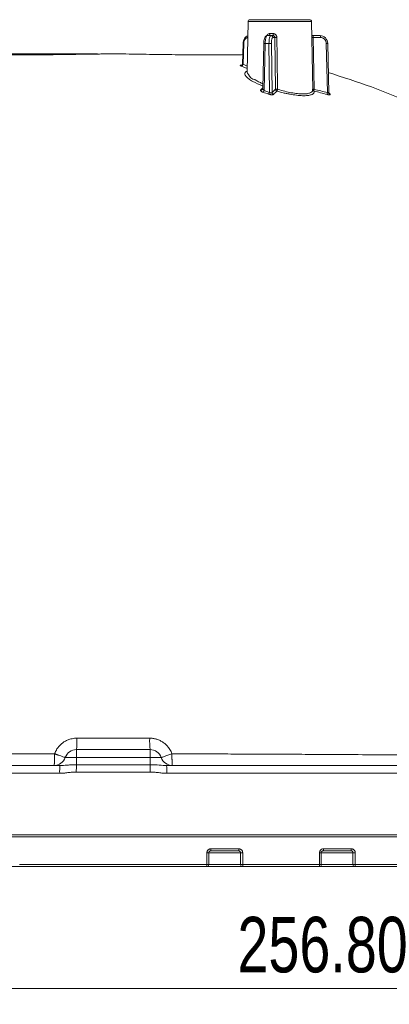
# Model space of a CAD drawing. Header units: millimetres. Extents: x 0 to 420, y 0 to 297.
# Tile 19 of 91: x 89 to 113, y 120 to 183. Entities that reach past the tile are written whole.
import ezdxf

# ---------------------------------------------------------------- set-up
doc = ezdxf.new("R2010")
doc.units = ezdxf.units.MM
doc.styles.add('SLDTEXTSTYLE0', font='TXT', dxfattribs={"width": 0.75})
doc.dimstyles.new('SLDDIMSTYLE0', dxfattribs={"dimtxt": 3.5, "dimasz": 3.302, "dimexe": 0, "dimexo": 0.0625, "dimgap": 0.875, "dimtad": 2, "dimlfac": 2, "dimrnd": 1e-09, "dimzin": 4, "dimdsep": 46, "dimtxsty": 'SLDTEXTSTYLE0', "dimsah": 1, "dimcen": 0.09, "dimadec": 0, "dimazin": 1, "dimtfac": 1, "dimtofl": 0, "dimtmove": 0, "dimatfit": 3, "dimfxl": 1, "dimfrac": 2, "dimtolj": 1, "dimtzin": 12, "dimarcsym": 0})
doc.dimstyles.new('SLDDIMSTYLE5', dxfattribs={"dimtxt": 3.5, "dimasz": 3.302, "dimexe": 0, "dimexo": 0.0625, "dimgap": 0.875, "dimtad": 2, "dimdec": 4, "dimlfac": 2, "dimzin": 12, "dimdsep": 46, "dimtxsty": 'SLDTEXTSTYLE0', "dimsah": 1, "dimcen": 0.09, "dimazin": 3, "dimtfac": 1, "dimtofl": 0, "dimtmove": 0, "dimatfit": 3, "dimfxl": 1, "dimfrac": 2, "dimtolj": 1, "dimtzin": 12, "dimarcsym": 0})

# ---------------------------------------------------------------- blocks, each defined once
blk = doc.blocks.new('_D_8')
at = {"color": 7, "linetype": 'Continuous', "lineweight": 0}
for p, q in [((94.281, 180.351), (38.751, 180.351)), ((39.751, 129.13), (39.751, 180.351)), ((49.584, 129.13), (38.751, 129.13))]:
    blk.add_line(p, q, dxfattribs=at)
for points in [[(39.751, 180.351), (39.243, 177.049), (40.259, 177.049)], [(39.751, 129.13), (40.259, 132.432), (39.243, 132.432)]]:
    blk.add_solid(points, dxfattribs=at)
at = {"color": 7, "linetype": 'Continuous', "lineweight": 0, "insert": (35.239, 148.705), "char_height": 3.5, "attachment_point": 1, "rotation": 90, "style": 'SLDTEXTSTYLE0'}
blk.add_mtext('102.50', dxfattribs=at)
blk = doc.blocks.new('_D_9')
at = {"color": 7, "linetype": 'Continuous', "lineweight": 0}
for start, end in [(50, 78.99715), (0, 50), (331.00285, 0)]:
    blk.add_arc((141.097, 131.005), 12.194, start, end, dxfattribs=at)
for points in [[(148.935, 140.346), (146.42, 142.545), (145.875, 141.688)], [(153.291, 131.005), (152.352, 127.799), (153.359, 127.665)]]:
    blk.add_solid(points, dxfattribs=at)
at = {"color": 7, "linetype": 'Continuous', "lineweight": 0, "insert": (154.866, 141.098), "char_height": 3.5, "attachment_point": 1, "rotation": 294.34551, "style": 'SLDTEXTSTYLE0'}
blk.add_mtext('50°', dxfattribs=at)
blk = doc.blocks.new('_D_13')
at = {"color": 7, "linetype": 'Continuous', "lineweight": 0}
for p, q in [((174.414, 135.367), (174.414, 120.454)), ((46.031, 130.13), (46.031, 120.454)), ((174.414, 121.454), (46.031, 121.454))]:
    blk.add_line(p, q, dxfattribs=at)
for points in [[(46.031, 121.454), (49.333, 120.946), (49.333, 121.962)], [(174.414, 121.454), (171.112, 121.962), (171.112, 120.946)]]:
    blk.add_solid(points, dxfattribs=at)
at = {"color": 7, "linetype": 'Continuous', "lineweight": 0, "insert": (103.111, 125.966), "char_height": 3.5, "attachment_point": 1, "style": 'SLDTEXTSTYLE0'}
blk.add_mtext('256.80', dxfattribs=at)

msp = doc.modelspace()

# ---------------------------------------------------------------- linework, layer by layer
at = {"color": 7, "linetype": 'Continuous', "lineweight": 15}
for p, q in [((103.77906167, 182.38189338), (103.72390316, 179.22189354)), ((107.85845012, 178.07939171), (107.78335013, 182.38189338)), ((104.97142651, 181.48947774), (104.99681995, 181.50471418)), ((105.2231034, 181.50471418), (104.99681995, 181.50471418)), ((105.15385211, 181.62752955), (105.36692009, 181.62752955)), ((105.34122863, 181.50471418), (105.2231034, 181.50471418)), ((105.46820329, 181.38189136), (105.34382516, 181.38189136)), ((105.51096589, 178.11809747), (105.46820329, 181.38189136)), ((107.80776382, 181.52445077), (107.80492515, 181.52576952)), ((107.87578763, 181.50471418), (107.85331481, 181.50683759)), ((108.31664034, 181.50471418), (107.87578763, 181.50471418)), ((107.88480096, 181.38189136), (107.94532389, 178.11809747)), ((108.34898704, 181.38189136), (107.88480096, 181.38189136)), ((103.46987189, 181.01433932), (103.43725511, 179.6930161)), ((103.50645983, 181.01343779), (103.47389706, 179.69430505)), ((104.76859377, 181.01392953), (104.70773184, 178.16701798)), ((104.79772368, 178.0433905), (104.86121752, 181.01343779)), ((105.09992481, 181.01343779), (104.86121752, 181.01343779)), ((105.09992481, 181.01343779), (105.13802708, 177.92634933)), ((105.25299513, 181.01343779), (105.29134885, 177.90599434)), ((108.77925062, 177.90599434), (108.71281938, 181.01343779)), ((108.87244062, 177.87995456), (108.80544313, 181.01392953)), ((95.15568332, 180.35230307), (94.50923462, 180.34967302)), ((96.06071466, 180.34957616), (95.40676788, 180.35234778)), ((104.79772368, 178.0433905), (105.13802708, 177.92634933)), ((107.84426049, 178.04152785), (107.84855203, 178.07922034)), ((92.25664378, 136.00471138), (92.96375045, 136.00471138)), ((92.96375045, 136.50471239), (92.96375045, 136.00471138)), ((97.59866071, 136.50471239), (92.96375045, 136.50471239)), ((92.96375045, 135.55030792), (92.96375045, 136.00471138)), ((92.96375045, 136.00471138), (97.59866071, 136.00471138)), ((97.59866071, 136.50471239), (97.59866071, 136.00471138)), ((97.59866071, 136.00471138), (97.59866071, 135.55030792)), ((97.59866071, 136.00471138), (98.30576737, 136.00471138)), ((73.71670191, 135.01343398), (91.90275704, 135.01343398)), ((98.65965412, 135.01343398), (116.84570738, 135.01343398)), ((73.70127083, 131.00470869), (116.86114126, 131.00470869)), ((95.28120511, 131.12971454), (116.86114126, 131.12971454)), ((101.1890778, 129.25470887), (101.1890778, 130.00471412)), ((101.30628661, 129.25470887), (101.30628661, 130.00471412)), ((101.43968367, 130.2547109), (103.19127419, 130.2547109)), ((103.44112196, 130.00471412), (103.30663526, 130.00471412)), ((103.30663526, 130.00471412), (103.30663526, 129.25470887)), ((103.44112196, 130.00471412), (103.44112196, 129.25470887)), ((108.28739122, 129.25470887), (108.28739122, 130.00471412)), ((108.3952421, 129.25470887), (108.3952421, 130.00471412)), ((108.53799709, 130.2547109), (110.28687187, 130.2547109)), ((110.53594478, 130.00471412), (110.39589436, 130.00471412)), ((110.39589436, 130.00471412), (110.39589436, 129.25470887)), ((110.53594478, 130.00471412), (110.53594478, 129.25470887)), ((87.13204783, 129.12971048), (89.57396724, 129.12971048)), ((89.37333428, 129.25470887), (101.1890778, 129.25470887)), ((100.98844391, 129.12971048), (103.43036332, 129.12971048)), ((101.1890778, 129.25470887), (101.30628661, 129.25470887)), ((103.30663526, 129.25470887), (103.44112196, 129.25470887)), ((103.44112196, 129.25470887), (108.28739122, 129.25470887)), ((108.28739122, 129.25470887), (108.3952421, 129.25470887)), ((108.32839363, 129.12971048), (110.51583194, 129.12971048)), ((110.39589436, 129.25470887), (110.53594478, 129.25470887)), ((110.53594478, 129.25470887), (115.50994867, 129.25470887))]:
    msp.add_line(p, q, dxfattribs=at)
at = {"color": 8, "linetype": 'Continuous', "lineweight": 15}
for p, q in [((107.78335013, 182.38189338), (103.77906167, 182.38189338)), ((103.72735837, 179.41978096), (103.36156652, 179.57643686)), ((103.47389706, 179.69430505), (103.73023429, 179.58452074)), ((104.56363388, 178.07385592), (104.70857375, 178.2063347)), ((101.1890778, 130.00471412), (101.30628661, 130.00471412)), ((103.30663526, 130.00471412), (101.30628661, 130.00471412)), ((108.28739122, 130.00471412), (108.3952421, 130.00471412)), ((110.39589436, 130.00471412), (108.3952421, 130.00471412)), ((103.30663526, 129.25470887), (101.30628661, 129.25470887)), ((110.39589436, 129.25470887), (108.3952421, 129.25470887))]:
    msp.add_line(p, q, dxfattribs=at)
at = {"color": 7, "linetype": 'Continuous', "lineweight": 15, "flags": 128}
for points in [[(105.11494518, 181.50471418), (105.12245351, 181.50706111), (105.12968057, 181.51401995), (105.13635256, 181.52532248), (105.1422199, 181.54055147), (105.14706277, 181.55913322), (105.15069679, 181.58036737), (105.15298971, 181.60345672), (105.15385211, 181.62752955)], [(107.82545895, 181.51577829), (107.80849026, 181.52532248), (107.79816561, 181.53310089)], [(94.5029305, 180.34573911), (94.50771098, 180.3506714), (94.51040809, 180.3480935)], [(96.06054888, 180.34939735), (96.06225227, 180.35057454), (96.06708025, 180.34564226)], [(103.39295954, 179.64441596), (103.38335947, 179.64432655), (103.36344407, 179.64893101)]]:
    msp.add_lwpolyline(points, dxfattribs=at)
at = {"color": 8, "linetype": 'Continuous', "lineweight": 15, "flags": 128}
msp.add_lwpolyline([(103.50645983, 181.01343779), (103.4909235, 181.01381777), (103.47938069, 181.01410835), (103.47227284, 181.01427971), (103.46987189, 181.01433932), (103.46987189, 181.01433932)], dxfattribs=at)
at = {"color": 7, "linetype": 'Continuous', "lineweight": 15}
for centre, radius, start, end in [((103.90404271, 182.3797113), 0.125, 90, 179.0000000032), ((107.6583684, 182.3797113), 0.125, 0.9999999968, 90), ((104.99720109, 181.38599685), 0.11871794, 90.1839439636, 135.5471427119), ((105.22097812, 181.38188553), 0.12284704, 0.0027195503, 89.0087214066), ((105.19906843, 181.5985472), 0.17033543, 326.5731433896, 9.7964643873), ((105.534167, 184.4018684), 3.02069737, 268.7487184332, 271.2512815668), ((108.20659561, 181.41006189), 0.1451513, 348.8091872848, 40.6996645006), ((105.17645997, 178.02483504), 2.98958259, 88.5330324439, 91.4669675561), ((103.33682879, 179.712473), 0.13826708, 280.3064328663, 352.4496418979), ((104.59931214, 178.18333259), 0.11514373, 251.9492977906, 314.1928939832), ((104.54825418, 178.10459511), 0.25686773, 317.2244856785, 346.2153738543), ((104.88753051, 177.99013965), 0.25849127, 316.8746262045, 345.7129839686), ((105.42217769, 177.91818035), 0.13139515, 185.3214415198, 252.1071890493), ((108.97741334, 177.83873155), 0.20926717, 161.2511368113, 192.5834280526), ((86.68505803, 137.0498157), 6.30231038, 355.0381383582, 1.5938382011), ((103.87735406, 137.0498198), 6.30231166, 178.4061994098, 184.9618980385), ((91.54953693, 136.2547113), 0.75, 270, 340.5287793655), ((92.96375049, 135.7547113), 0.75, 90, 160.5287793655), ((97.59866062, 135.7547113), 0.75, 19.4712206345, 90), ((99.01287418, 136.2547113), 0.75, 199.4712206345, 270), ((95.33925452, 135.13468271), 3.4386358, 173.8225053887, 182.0207086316), ((102.35451239, 135.06918698), 9.4030786, 177.0671051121, 179.8766083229), ((88.20937144, 135.06923577), 9.40160536, 0.123113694, 2.9330571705), ((95.22323495, 135.13468231), 3.43855753, 357.9792519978, 6.1776424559), ((100.95260481, 130.22359335), 0.48807184, 348.9100133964, 3.655433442), ((102.80900269, 130.22367612), 0.38352922, 345.8183272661, 4.6413883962), ((108.30142898, 130.22406995), 0.23854421, 336.6993838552, 7.3800189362), ((110.07459278, 130.22424876), 0.21445363, 333.8435481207, 8.1662185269), ((100.68179767, 129.22358682), 0.50823392, 349.3557236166, 3.5107432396), ((101.18128705, 129.2547113), 0.125, 270.0000000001, 360), ((103.43100419, 129.25407936), 0.12437053, 179.7099910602, 269.7047590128), ((103.07002108, 129.22368741), 0.37239521, 345.3829066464, 4.7784206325), ((108.04676747, 129.22404606), 0.24256957, 337.1138598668, 7.2620927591), ((108.27024215, 129.2547113), 0.125, 270, 360), ((110.51841748, 129.25223138), 0.12254817, 178.8416002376, 268.7910739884), ((110.3266356, 129.22427041), 0.21151084, 333.4442157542, 8.2741491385)]:
    msp.add_arc(centre, radius, start, end, dxfattribs=at)
at = {"color": 8, "linetype": 'Continuous', "lineweight": 15}
for centre, radius, start, end in [((107.81918865, 184.75178594), 3.37053326, 269.6876522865, 271.115415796), ((104.80786591, 179.68768095), 1.32682991, 87.695525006, 91.6961156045), ((108.76919888, 179.11734767), 1.89692815, 88.9051935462, 91.7031658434), ((108.97404182, 177.91824406), 0.10774217, 218.4190495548, 256.5983795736)]:
    msp.add_arc(centre, radius, start, end, dxfattribs=at)
at = {"color": 7, "linetype": 'Continuous', "lineweight": 15}
for points, knots in [([(105.78120556, 182.5047113), (105.28336535, 182.5047113), (104.80587779, 182.5047113), (104.10182516, 182.5047113), (103.90404308, 182.5047113), (103.90404271, 182.5047113)], [0, 0, 0, 0, 0.5, 0.5, 1, 1, 1, 1]), ([(107.6583684, 182.5047113), (107.65836803, 182.5047113), (107.46058596, 182.5047113), (106.75653332, 182.5047113), (106.27904576, 182.5047113), (105.78120556, 182.5047113)], [0, 0, 0, 0, 0.5, 0.5, 1, 1, 1, 1]), ([(103.76330183, 181.47895752), (103.74487711, 181.47492625), (103.67815992, 181.46032874), (103.58048084, 181.36543845), (103.50920034, 181.23363928), (103.47667391, 181.11081437), (103.47214602, 181.04659401), (103.46987189, 181.01433932)], [0, 0, 0, 0, 0.1109072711, 0.4016028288, 0.6975475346, 0.8480931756, 1, 1, 1, 1]), ([(103.7761317, 181.38189285), (103.76785816, 181.38158592), (103.75137541, 181.38097445), (103.72683699, 181.37594288), (103.70266918, 181.36787812), (103.66998333, 181.35227706), (103.63020738, 181.3239046), (103.58779823, 181.27619114), (103.55251473, 181.21781271), (103.52725019, 181.1523439), (103.51077935, 181.0833735), (103.5079003, 181.03676487), (103.50645934, 181.0134375)], [0, 0, 0, 0, 0.0602785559, 0.1200885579, 0.1799583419, 0.2404146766, 0.3700249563, 0.5001025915, 0.6297201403, 0.759805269, 0.8797837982, 1, 1, 1, 1]), ([(104.97171336, 181.49506568), (104.95977282, 181.49199589), (104.9328818, 181.48508248), (104.88290321, 181.45016357), (104.82811429, 181.3719081), (104.79308618, 181.25147875), (104.7739307, 181.1245844), (104.77050213, 181.05188633), (104.76871484, 181.01398914)], [0, 0, 0, 0, 0.0685859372, 0.1544608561, 0.3757197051, 0.6583221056, 0.8218847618, 1, 1, 1, 1]), ([(105.22310272, 181.5047113), (105.18950977, 181.5047113), (105.15696005, 181.45206587), (105.11146274, 181.27060717), (105.09887044, 181.14321093), (105.09992518, 181.0134375)], [0, 0, 0, 0, 0.5, 0.5, 1, 1, 1, 1]), ([(105.34382506, 181.38189285), (105.3408033, 181.38158592), (105.33478327, 181.38097445), (105.32590914, 181.37594288), (105.31723552, 181.36787812), (105.30560519, 181.35227706), (105.29165273, 181.3239046), (105.27714992, 181.27619114), (105.26548328, 181.21781271), (105.25763541, 181.1523439), (105.25308111, 181.0833735), (105.2530237, 181.03676487), (105.25299497, 181.0134375)], [0, 0, 0, 0, 0.0602785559, 0.1200885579, 0.1799583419, 0.2404146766, 0.3700249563, 0.5001025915, 0.6297201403, 0.759805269, 0.8797837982, 1, 1, 1, 1]), ([(105.46820343, 181.38189285), (105.46775879, 181.38897313), (105.46682526, 181.40383816), (105.45989294, 181.42637073), (105.4478899, 181.44911215), (105.42255287, 181.47896742), (105.38450255, 181.50130192), (105.35230234, 181.50383886), (105.34122886, 181.5047113)], [0, 0, 0, 0, 0.1088686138, 0.2285692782, 0.3594358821, 0.5017211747, 0.8286445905, 1, 1, 1, 1]), ([(105.36692101, 181.62752975), (105.37712397, 181.62710636), (105.39754926, 181.62625877), (105.42789321, 181.61927905), (105.46192942, 181.60654039), (105.49825306, 181.58566591), (105.53333918, 181.55455559), (105.56205569, 181.51717097), (105.58308152, 181.47483095), (105.59709325, 181.4292301), (105.59912001, 181.39765096), (105.60013137, 181.38189285)], [0, 0, 0, 0, 0.0827806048, 0.1657183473, 0.2504812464, 0.3751961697, 0.4997052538, 0.623335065, 0.7489921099, 0.8747460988, 1, 1, 1, 1]), ([(107.85373577, 181.50675564), (107.84689446, 181.50855685), (107.83279633, 181.51226866), (107.81703484, 181.52023876), (107.81066579, 181.52313235), (107.80776382, 181.52445077)], [0, 0, 0, 0, 0.33914727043, 0.69889240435, 1, 1, 1, 1]), ([(107.87578697, 181.5047113), (107.87658709, 181.50443009), (107.87876876, 181.50366333), (107.88169393, 181.49438984), (107.88385305, 181.46994654), (107.88390225, 181.42926136), (107.88451937, 181.3967282), (107.88480078, 181.38189285)], [0, 0, 0, 0, 0.09681679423, 0.26398778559, 0.50106649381, 0.77248286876, 1, 1, 1, 1]), ([(108.80119364, 181.0134375), (108.79856591, 181.14321093), (108.745127, 181.27060717), (108.56615037, 181.45206587), (108.44201031, 181.5047113), (108.31663971, 181.5047113)], [0, 0, 0, 0, 0.5, 0.5, 1, 1, 1, 1]), ([(108.71281875, 181.0134375), (108.71227237, 181.02512554), (108.71118386, 181.04841069), (108.70558502, 181.08293226), (108.69706938, 181.11682392), (108.68102146, 181.1624965), (108.65243126, 181.21774832), (108.60509063, 181.27604956), (108.54767, 181.32390312), (108.48370706, 181.3573426), (108.41662959, 181.37822538), (108.37154935, 181.38066956), (108.34898717, 181.38189285)], [0, 0, 0, 0, 0.0602876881, 0.1201064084, 0.179984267, 0.2404478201, 0.3700693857, 0.5001509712, 0.6297646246, 0.7598384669, 0.8798017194, 1, 1, 1, 1]), ([(95.28120511, 180.35141646), (94.70147583, 180.34508459), (93.54575087, 180.33246164), (91.87729311, 180.30134191), (90.33206651, 180.28968094), (88.97631177, 180.27994686), (87.85995061, 180.28568534), (87.35201748, 180.2953121), (87.11017502, 180.29989569)], [0, 0, 0, 0, 0.17018182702, 0.33926763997, 0.50882170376, 0.67841859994, 0.84688529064, 1, 1, 1, 1]), ([(103.45226058, 180.30090152), (103.34057401, 180.29821234), (103.0005243, 180.29002467), (102.11869089, 180.28105943), (100.86687159, 180.28329905), (99.3979169, 180.29720041), (97.78282271, 180.31459198), (96.64048255, 180.33526523), (96.06708025, 180.34564226)], [0, 0, 0, 0, 0.08912688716, 0.27136273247, 0.45309265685, 0.63569168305, 0.81713395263, 1, 1, 1, 1]), ([(103.3615672, 179.57643638), (103.35432011, 179.57954123), (103.33987978, 179.58572785), (103.32232254, 179.59487669), (103.30582019, 179.60519806), (103.29313944, 179.61629408), (103.2882785, 179.62729229), (103.29282637, 179.63647037), (103.30741416, 179.64332267), (103.3301654, 179.64795806), (103.35240061, 179.64860719), (103.36344314, 179.64892956)], [0, 0, 0, 0, 0.08377807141, 0.16693361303, 0.2507876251, 0.37618976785, 0.49998201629, 0.62441574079, 0.7495177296, 0.87560449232, 1, 1, 1, 1]), ([(103.4385273, 179.74455177), (103.43664071, 179.73062893), (103.43270802, 179.70160606), (103.41381853, 179.67347334), (103.39910307, 179.6579278), (103.39099397, 179.65016982), (103.38700042, 179.64690656), (103.38850353, 179.64628054), (103.38856184, 179.64625626)], [0, 0, 0, 0, 0.2529917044, 0.5273741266, 0.6735479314, 0.8277722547, 0.9933186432, 1, 1, 1, 1]), ([(140.97560101, 136.98757707), (140.95323457, 137.74162644), (140.89807597, 139.60121132), (140.53210493, 142.47240156), (139.96188532, 145.5126304), (139.24071769, 148.29376778), (138.42144296, 150.82005624), (137.53889177, 153.09737865), (136.62748093, 155.1333437), (135.71720564, 156.9365807), (134.8349625, 158.51612497), (134.00356082, 159.88289416), (133.19171225, 161.12492951), (132.25659858, 162.463304), (131.07596986, 164.02324246), (129.56201263, 165.83616919), (127.73398725, 167.79364681), (125.5583839, 169.84906335), (123.16699578, 171.81710543), (120.59208736, 173.65647284), (117.87086141, 175.33838399), (114.84605104, 176.90792504), (111.81791007, 178.23032845), (109.75416245, 178.88290172), (108.84056517, 179.17178838)], [0, 0, 0, 0, 0.03997172, 0.0985755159, 0.1531682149, 0.2038653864, 0.2507478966, 0.2938692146, 0.3332616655, 0.3689398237, 0.4009049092, 0.4291371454, 0.4537208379, 0.4795452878, 0.5156661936, 0.557384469, 0.604687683, 0.6575502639, 0.7159195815, 0.7687051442, 0.8251766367, 0.8853273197, 0.9492357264, 1, 1, 1, 1]), ([(104.70784918, 178.16319584), (104.70615973, 178.15250298), (104.70250688, 178.12938336), (104.68669847, 178.10990394), (104.67820146, 178.09943377)], [0, 0, 0, 0, 0.462501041, 1, 1, 1, 1]), ([(104.71242979, 178.18749712), (104.71094116, 178.18378706), (104.70764168, 178.17556384), (104.70736244, 178.15987999), (104.71186723, 178.14039717), (104.72408877, 178.11521506), (104.74330815, 178.08992617), (104.76463865, 178.06861636), (104.78177627, 178.05444863), (104.79255601, 178.04697359), (104.79772395, 178.04338996)], [0, 0, 0, 0, 0.094172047, 0.2087283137, 0.343959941, 0.5000359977, 0.7051543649, 0.832962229, 0.9199200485, 1, 1, 1, 1]), ([(105.2913489, 177.90599274), (105.32783367, 177.94233239), (105.40087427, 178.01508249), (105.47424465, 178.083738), (105.51096553, 178.11809915)], [0, 0, 0, 0, 0.4995134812, 1, 1, 1, 1]), ([(105.60099676, 178.00467073), (105.59359162, 178.00751701), (105.57975266, 178.01283624), (105.56232299, 178.02445976), (105.54898062, 178.03616342), (105.53693243, 178.04969635), (105.52690827, 178.06478344), (105.51842241, 178.08290521), (105.5130686, 178.10043624), (105.51161674, 178.11262994), (105.51096553, 178.11809915)], [0, 0, 0, 0, 0.1556883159, 0.2909555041, 0.4056973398, 0.4999842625, 0.642371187, 0.7560927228, 0.890600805, 1, 1, 1, 1]), ([(105.51096553, 178.11809915), (105.51287595, 178.11795735), (105.5183134, 178.11755375), (105.53717829, 178.1171155), (105.57773618, 178.11725136), (105.61758912, 178.11779248), (105.64017592, 178.11809915)], [0, 0, 0, 0, 0.1105802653, 0.3147342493, 0.6116230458, 1, 1, 1, 1]), ([(105.64017592, 178.11809915), (105.63833009, 178.1117029), (105.63463665, 178.09890422), (105.62905711, 178.08024835), (105.62349126, 178.06261945), (105.61595182, 178.04152693), (105.60749149, 178.01869212), (105.60318264, 178.0093898), (105.60099676, 178.00467073)], [0, 0, 0, 0, 0.1252495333, 0.2506198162, 0.3758810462, 0.5008011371, 0.7467562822, 1, 1, 1, 1]), ([(107.85297962, 178.11809915), (107.85288531, 178.11795016), (107.85274148, 178.11772295), (107.8526788, 178.11855607), (107.85271755, 178.1171905), (107.853077, 178.1180841), (107.85443289, 178.11757878), (107.85903396, 178.11771244), (107.87252107, 178.11737002), (107.90237068, 178.11752453), (107.92925748, 178.11788421), (107.94532457, 178.11809915)], [0, 0, 0, 0, 0.0299149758, 0.0456187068, 0.0589930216, 0.1192043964, 0.1669209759, 0.2435394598, 0.5008158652, 0.7016961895, 1, 1, 1, 1]), ([(107.94137617, 178.00467073), (107.93342735, 178.00733984), (107.91866737, 178.01229605), (107.90056521, 178.0237714), (107.887227, 178.03533429), (107.87157132, 178.05312782), (107.86004488, 178.07476173), (107.85379803, 178.09955376), (107.85324891, 178.11199699), (107.85297962, 178.11809915)], [0, 0, 0, 0, 0.1593418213, 0.2958780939, 0.4095688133, 0.5003981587, 0.7563012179, 0.8804900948, 1, 1, 1, 1]), ([(107.94532457, 178.11809915), (107.9437833, 178.11070303), (107.94073369, 178.09606876), (107.93771384, 178.07510682), (107.9358864, 178.05588952), (107.93532862, 178.03880371), (107.93603691, 178.02429154), (107.93791718, 178.01237563), (107.94021861, 178.00724919), (107.94137617, 178.00467073)], [0, 0, 0, 0, 0.1476446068, 0.292135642, 0.4343241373, 0.5751815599, 0.7157392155, 0.8570249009, 1, 1, 1, 1]), ([(107.94532457, 178.11809915), (108.08468614, 178.083738), (108.36313834, 178.01508249), (108.64063593, 177.94233239), (108.77924971, 177.90599274)], [0, 0, 0, 0, 0.5004865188, 1, 1, 1, 1]), ([(104.73680073, 177.9301498), (104.7263561, 177.9338319), (104.70546234, 177.9411977), (104.67633013, 177.95337967), (104.64506551, 177.96819512), (104.61375731, 177.98577442), (104.58601697, 178.00566644), (104.56614346, 178.02512289), (104.55543909, 178.04347935), (104.55313972, 178.06033246), (104.56015712, 178.06937705), (104.56363454, 178.07385904)], [0, 0, 0, 0, 0.08303707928, 0.16611005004, 0.25057544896, 0.37546932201, 0.50012995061, 0.62519017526, 0.74973524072, 0.87598319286, 1, 1, 1, 1]), ([(105.07619351, 177.81343487), (105.01941257, 177.83316623), (104.90640068, 177.87243782), (104.79315032, 177.91097499), (104.73680073, 177.9301498)], [0, 0, 0, 0, 0.502433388, 1, 1, 1, 1]), ([(105.38180841, 177.79314065), (105.37864534, 177.79047795), (105.37237873, 177.78520265), (105.35777815, 177.77917068), (105.33659513, 177.77399712), (105.30632206, 177.7709737), (105.26545509, 177.77192894), (105.21985677, 177.77693906), (105.17178552, 177.78592439), (105.1228593, 177.79803053), (105.0918401, 177.80826995), (105.07619351, 177.81343487)], [0, 0, 0, 0, 0.0845067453, 0.1674227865, 0.2503058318, 0.3751685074, 0.4998817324, 0.62394295, 0.7497088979, 0.8737491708, 1, 1, 1, 1]), ([(105.13802787, 177.92634844), (105.14621638, 177.92086476), (105.16185533, 177.91039168), (105.18657104, 177.89804966), (105.20969613, 177.88927466), (105.2389695, 177.88225678), (105.27392863, 177.88389765), (105.28534291, 177.898375), (105.2913489, 177.90599274)], [0, 0, 0, 0, 0.1432094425, 0.2735104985, 0.3924551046, 0.5020788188, 0.7380025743, 1, 1, 1, 1]), ([(105.60099676, 178.00467073), (105.56460897, 177.97065176), (105.49137871, 177.90218873), (105.41848272, 177.82964017), (105.38180841, 177.79314065)], [0, 0, 0, 0, 0.4968953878, 1, 1, 1, 1]), ([(107.94137617, 178.00467073), (107.94324281, 177.99591982), (107.94696773, 177.97845717), (107.94765554, 177.95344621), (107.94471883, 177.92941424), (107.93780593, 177.90644949), (107.92156077, 177.87348262), (107.88613976, 177.83344236), (107.79385639, 177.77714148), (107.61825487, 177.72787027), (107.3173861, 177.70844567), (106.94518357, 177.7281376), (106.59001833, 177.77726908), (106.29108733, 177.83339196), (106.08765682, 177.87778994), (105.90829189, 177.92125708), (105.75427301, 177.96127252), (105.65219082, 177.99017579), (105.60099676, 178.00467073)], [0, 0, 0, 0, 0.0251832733, 0.050253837, 0.0752490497, 0.100206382, 0.1251632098, 0.1879890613, 0.2503660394, 0.3760138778, 0.5006194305, 0.6246146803, 0.7496864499, 0.8119374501, 0.8746683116, 0.9163107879, 0.9580299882, 1, 1, 1, 1]), ([(108.77317289, 177.79314065), (108.63391797, 177.82964017), (108.35712679, 177.90218873), (108.07938485, 177.97065176), (107.94137617, 178.00467073)], [0, 0, 0, 0, 0.5031046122, 1, 1, 1, 1]), ([(108.94907061, 177.81343487), (108.95152995, 177.80993713), (108.95640216, 177.80300776), (108.95864407, 177.79399489), (108.95668964, 177.78494135), (108.94743766, 177.77697872), (108.9273813, 177.77194638), (108.89851217, 177.77102871), (108.86174544, 177.77455193), (108.81959386, 177.78159664), (108.78862684, 177.78929755), (108.77317289, 177.79314065)], [0, 0, 0, 0, 0.0845930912, 0.1675875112, 0.250367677, 0.3758736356, 0.5000372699, 0.6230614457, 0.7489356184, 0.8747074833, 1, 1, 1, 1]), ([(108.77924971, 177.90599274), (108.78593099, 177.90254253), (108.79887055, 177.89586055), (108.81719635, 177.88879437), (108.83329574, 177.8844412), (108.85147225, 177.88249603), (108.86879087, 177.88755438), (108.87081456, 177.89973073), (108.87188089, 177.90614669)], [0, 0, 0, 0, 0.1362572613, 0.2638880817, 0.3847021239, 0.5008282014, 0.7369765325, 1, 1, 1, 1]), ([(108.85606063, 177.9301498), (108.87149966, 177.91097499), (108.90252874, 177.87243782), (108.9335064, 177.83316623), (108.94907061, 177.81343487)], [0, 0, 0, 0, 0.497566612, 1, 1, 1, 1]), ([(108.87188089, 177.90614669), (108.87163244, 177.90914903), (108.8711145, 177.91540813), (108.86853277, 177.92260417), (108.86718943, 177.92634844)], [0, 0, 0, 0, 0.4796764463, 1, 1, 1, 1]), ([(108.88969244, 177.85121022), (108.88483899, 177.85876635), (108.87574339, 177.8729269), (108.87294108, 177.89348534), (108.87163409, 177.90307372)], [0, 0, 0, 0, 0.5336037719, 1, 1, 1, 1]), ([(91.58146381, 136.23877305), (91.59041461, 136.26266246), (91.60826887, 136.31031493), (91.63960195, 136.37980845), (91.67414596, 136.44750811), (91.71222239, 136.51329458), (91.75374199, 136.57720207), (91.828268, 136.67999161), (91.94702842, 136.81323034), (92.1241855, 136.95847046), (92.32111703, 137.07559121), (92.51025469, 137.15148302), (92.68212872, 137.19631229), (92.83272911, 137.22052823), (92.93409918, 137.22358137), (92.9849302, 137.22511234)], [0, 0, 0, 0, 0.04189099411, 0.08356042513, 0.12511842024, 0.16667557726, 0.20834212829, 0.25022711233, 0.37514746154, 0.50018792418, 0.62505469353, 0.75007571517, 0.83351368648, 0.91651708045, 1, 1, 1, 1]), ([(97.57748092, 137.22511234), (97.60307062, 137.22470794), (97.65410973, 137.22390135), (97.73032859, 137.21777515), (97.80593787, 137.20804058), (97.88094485, 137.19435168), (97.95536267, 137.17679631), (98.07741368, 137.14136758), (98.24290201, 137.07480932), (98.43946816, 136.95758131), (98.61627429, 136.81232532), (98.75169834, 136.66029988), (98.85191503, 136.5139141), (98.92549901, 136.38044872), (98.96243084, 136.28608437), (98.9809473, 136.23877305)], [0, 0, 0, 0, 0.04204115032, 0.08385179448, 0.12554715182, 0.16724314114, 0.20905544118, 0.25109855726, 0.37596777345, 0.50077955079, 0.62560258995, 0.75037492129, 0.83371306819, 0.91662895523, 1, 1, 1, 1]), ([(74.51706946, 136.15371776), (74.66170141, 136.15480209), (75.08858939, 136.15800251), (75.93604778, 136.1633827), (77.19696256, 136.17141942), (78.91668653, 136.18209953), (80.89433296, 136.19403328), (82.76187321, 136.20445739), (84.32050587, 136.21246763), (85.6222038, 136.21863642), (86.88630048, 136.22409664), (88.11291486, 136.22885146), (89.3021608, 136.23288361), (90.45405781, 136.23625662), (91.20988964, 136.23794368), (91.58146381, 136.23877305)], [0, 0, 0, 0, 0.025842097, 0.0762741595, 0.1511111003, 0.2501128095, 0.3810862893, 0.500192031, 0.5784728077, 0.654407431, 0.7280319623, 0.7993778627, 0.8684725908, 0.9353398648, 1, 1, 1, 1]), ([(91.54953693, 135.5047113), (91.55042257, 135.505213), (91.55215739, 135.50619576), (91.55466266, 135.51387745), (91.55702689, 135.52533418), (91.55924742, 135.54035411), (91.56132492, 135.55820237), (91.56325924, 135.57831191), (91.56505046, 135.6001181), (91.56669855, 135.62310502), (91.5682037, 135.64679735), (91.56956547, 135.67076272), (91.57078555, 135.69461479), (91.57279584, 135.73842476), (91.57533468, 135.80780036), (91.57799258, 135.90911985), (91.57990495, 136.01657224), (91.58114651, 136.12706363), (91.58135887, 136.20182633), (91.58146381, 136.23877305)], [0, 0, 0, 0, 0.0538957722, 0.1055720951, 0.1550283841, 0.2022642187, 0.2472793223, 0.290073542, 0.330646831, 0.3689992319, 0.405130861, 0.4390418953, 0.4707325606, 0.5002031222, 0.6046812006, 0.7068937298, 0.806846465, 0.9045461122, 1, 1, 1, 1]), ([(91.58146381, 136.23877305), (91.59936293, 136.2324372), (91.63375145, 136.2202645), (91.68270861, 136.20290134), (91.72692235, 136.18730405), (91.7663727, 136.17347675), (91.80113809, 136.16136286), (91.86995005, 136.13734165), (91.96077473, 136.10515091), (92.07045989, 136.06761258), (92.1528721, 136.03816352), (92.20457087, 136.02145057), (92.23146637, 136.01231547), (92.24606607, 136.00758097), (92.25499005, 136.00510955), (92.25609774, 136.00484278), (92.25664371, 136.0047113)], [0, 0, 0, 0, 0.0499946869, 0.0960518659, 0.1381598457, 0.1763158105, 0.2105240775, 0.2407946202, 0.3834492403, 0.5000233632, 0.6442865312, 0.7592494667, 0.8239503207, 0.8829234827, 0.9422949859, 1, 1, 1, 1]), ([(98.3057674, 136.0047113), (98.30601571, 136.00475587), (98.30651159, 136.00484487), (98.31043618, 136.00593915), (98.31781238, 136.0080575), (98.33096717, 136.01232309), (98.35782293, 136.02144447), (98.40954094, 136.03816651), (98.49193811, 136.06760574), (98.60164168, 136.10515877), (98.7150806, 136.1453377), (98.84550015, 136.19067983), (98.9315728, 136.22124164), (98.9809473, 136.23877305)], [0, 0, 0, 0, 0.0385877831, 0.0770607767, 0.1171328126, 0.1761065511, 0.2408435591, 0.3558228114, 0.500146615, 0.6167373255, 0.7594523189, 0.8620128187, 1, 1, 1, 1]), ([(98.9809473, 136.23877305), (98.98098762, 136.21834704), (98.9810688, 136.17722641), (98.98147505, 136.1156965), (98.98208906, 136.05432834), (98.98293206, 135.99360832), (98.98399823, 135.93403429), (98.98528941, 135.87612816), (98.98680437, 135.82042741), (98.98854646, 135.76748117), (98.99052661, 135.71726134), (98.99290332, 135.66839681), (98.99578249, 135.62068166), (98.99922828, 135.57575002), (99.003248, 135.53793152), (99.00783146, 135.51031572), (99.01114485, 135.50663326), (99.01287418, 135.5047113)], [0, 0, 0, 0, 0.0527799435, 0.1062539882, 0.1604234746, 0.21528971, 0.2708539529, 0.327117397, 0.3840811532, 0.4417462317, 0.5001135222, 0.5612474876, 0.6312563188, 0.7101391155, 0.7978936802, 0.8945160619, 1, 1, 1, 1]), ([(98.9809473, 136.23877305), (99.19631343, 136.23830771), (99.63135527, 136.23736771), (100.29010194, 136.23567106), (100.96155891, 136.23374912), (101.64571907, 136.2315811), (102.34260148, 136.22917273), (103.05222051, 136.22652241), (103.77459463, 136.22363057), (104.50974417, 136.22049707), (105.25769213, 136.21712197), (106.01846445, 136.2135051), (106.79209065, 136.20964704), (107.99009308, 136.20339959), (109.67276509, 136.19399786), (111.80536012, 136.18116874), (113.72772304, 136.16905389), (115.13135333, 136.16036132), (115.82201215, 136.15534109), (116.04534165, 136.15371776)], [0, 0, 0, 0, 0.0374749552, 0.0756998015, 0.1146781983, 0.1544141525, 0.1949120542, 0.2361767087, 0.278213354, 0.321027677, 0.364625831, 0.4090144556, 0.4542007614, 0.5001925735, 0.6191904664, 0.7500586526, 0.8766224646, 0.9601049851, 1, 1, 1, 1]), ([(73.83050292, 135.5047113), (74.05894597, 135.5047113), (74.5157632, 135.5047113), (75.20237322, 135.5047113), (75.88984628, 135.5047113), (76.57829088, 135.5047113), (77.26767796, 135.5047113), (77.95801529, 135.5047113), (78.64930079, 135.5047113), (79.34153499, 135.5047113), (80.03471775, 135.5047113), (80.72884913, 135.5047113), (81.42392898, 135.5047113), (82.11995776, 135.5047113), (83.0158985, 135.5047113), (84.11232395, 135.5047113), (85.40989905, 135.5047113), (86.70900934, 135.5047113), (88.00964898, 135.5047113), (89.31183391, 135.5047113), (90.61550531, 135.5047113), (91.48548818, 135.5047113), (91.9205859, 135.5047113)], [0, 0, 0, 0, 0.0384841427, 0.0769566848, 0.1154197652, 0.1538755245, 0.1923261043, 0.2307736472, 0.2692202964, 0.307668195, 0.346119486, 0.3845763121, 0.4230408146, 0.4615151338, 0.5000014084, 0.5714622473, 0.6428893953, 0.7142965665, 0.7856974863, 0.857105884, 0.9285354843, 1, 1, 1, 1]), ([(92.96375049, 135.55031082), (92.86128515, 135.55078471), (92.7589656, 135.54858605), (92.56338414, 135.54034967), (92.47026341, 135.53440376), (92.20876751, 135.51637027), (92.05781148, 135.5047113), (91.9205859, 135.5047113)], [0, 0, 0, 0, 0.25, 0.25, 0.5, 0.5, 1, 1, 1, 1]), ([(98.64182521, 135.5047113), (98.50421214, 135.5047113), (98.35342501, 135.51638497), (98.00531218, 135.54039255), (97.8057359, 135.55126853), (97.59866062, 135.55031082)], [0, 0, 0, 0, 0.5, 0.5, 1, 1, 1, 1]), ([(98.64182521, 135.5047113), (98.87614245, 135.5047113), (99.34470632, 135.5047113), (100.04718315, 135.5047113), (100.74923554, 135.5047113), (101.45084647, 135.5047113), (102.15202048, 135.5047113), (102.85275636, 135.5047113), (103.55305443, 135.5047113), (104.25291458, 135.5047113), (104.95233683, 135.5047113), (105.65132119, 135.5047113), (106.34986756, 135.5047113), (107.04797634, 135.5047113), (107.94480871, 135.5047113), (109.03921286, 135.5047113), (110.32961714, 135.5047113), (111.61676686, 135.5047113), (112.90068721, 135.5047113), (114.18127826, 135.5047113), (115.45891385, 135.5047113), (116.30750762, 135.5047113), (116.73190819, 135.5047113)], [0, 0, 0, 0, 0.0384841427, 0.0769566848, 0.1154197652, 0.1538755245, 0.1923261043, 0.2307736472, 0.2692202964, 0.307668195, 0.346119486, 0.3845763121, 0.4230408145, 0.4615151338, 0.5000014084, 0.5714622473, 0.6428893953, 0.7142965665, 0.7856974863, 0.857105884, 0.9285354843, 1, 1, 1, 1]), ([(92.95145569, 135.0894367), (92.9240887, 135.0893962), (92.8674925, 135.08931244), (92.77984483, 135.08565297), (92.68103441, 135.07914545), (92.56275834, 135.06810177), (92.42556989, 135.05279089), (92.28978828, 135.03737735), (92.15661844, 135.02437179), (92.03193028, 135.01547866), (91.94427496, 135.01409356), (91.90275705, 135.0134375)], [0, 0, 0, 0, 0.078022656, 0.1613544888, 0.2500646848, 0.3603491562, 0.5000254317, 0.6436726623, 0.7500071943, 0.8815909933, 1, 1, 1, 1]), ([(95.28120556, 135.07934594), (95.08154586, 135.0794634), (94.68588806, 135.07969618), (94.09792092, 135.08166612), (93.52097872, 135.08470895), (93.14007716, 135.08787091), (92.95145569, 135.0894367)], [0, 0, 0, 0, 0.2570704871, 0.5094265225, 0.7570692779, 1, 1, 1, 1]), ([(97.61095542, 135.0894367), (97.42233395, 135.08787091), (97.04143239, 135.08470895), (96.46449019, 135.08166612), (95.87652305, 135.07969618), (95.48086525, 135.0794634), (95.28120556, 135.07934594)], [0, 0, 0, 0, 0.24293072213, 0.49057347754, 0.74292951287, 1, 1, 1, 1]), ([(98.65965406, 135.0134375), (98.63249838, 135.01371917), (98.57613091, 135.01430384), (98.48855885, 135.01865525), (98.39104051, 135.02572897), (98.27264792, 135.03740814), (98.13689726, 135.05276575), (97.99968247, 135.06813131), (97.86664216, 135.08042131), (97.74043279, 135.08854018), (97.65271947, 135.08914752), (97.61095542, 135.0894367)], [0, 0, 0, 0, 0.0774488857, 0.1607618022, 0.2500030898, 0.356264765, 0.4999850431, 0.6395743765, 0.7499459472, 0.8809386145, 1, 1, 1, 1]), ([(95.28120556, 131.1297113), (95.05422712, 131.1297113), (94.60035131, 131.1297113), (93.91968248, 131.1297113), (93.2392918, 131.1297113), (92.55917927, 131.1297113), (91.8793449, 131.1297113), (91.1997887, 131.1297113), (90.52051067, 131.1297113), (89.84151081, 131.1297113), (89.16278914, 131.1297113), (88.48434565, 131.1297113), (87.80618036, 131.1297113), (87.12829326, 131.1297113), (86.45068435, 131.1297113), (85.77335374, 131.1297113), (85.09630098, 131.1297113), (84.19413883, 131.1297113), (83.06807121, 131.1297113), (81.71977617, 131.1297113), (80.37481904, 131.1297113), (79.03320958, 131.1297113), (77.69491853, 131.1297113), (76.36005426, 131.1297113), (75.02821334, 131.1297113), (74.14367678, 131.1297113), (73.7012704, 131.1297113)], [0, 0, 0, 0, 0.0312775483, 0.0625439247, 0.0938007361, 0.1250495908, 0.1562920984, 0.1875298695, 0.2187645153, 0.2499976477, 0.2812308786, 0.31246582, 0.3437040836, 0.3749472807, 0.4061970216, 0.4374549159, 0.4687225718, 0.5000015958, 0.562545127, 0.625050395, 0.6875302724, 0.7499976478, 0.8124654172, 0.8749464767, 0.9374537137, 1, 1, 1, 1]), ([(95.28120556, 131.1297113), (95.5078847, 131.1297113), (95.96116203, 131.1297113), (96.64093334, 131.1297113), (97.32042686, 131.1297113), (97.9996426, 131.1297113), (98.67858055, 131.1297113), (99.35724071, 131.1297113), (100.03562306, 131.1297113), (100.71372761, 131.1297113), (101.39155435, 131.1297113), (102.06910327, 131.1297113), (102.74637437, 131.1297113), (103.42336763, 131.1297113), (104.10008309, 131.1297113), (104.77652061, 131.1297113), (105.45268065, 131.1297113), (106.35365324, 131.1297113), (107.47823605, 131.1297113), (108.82475325, 131.1297113), (110.16793695, 131.1297113), (111.5077774, 131.1297113), (112.84430383, 131.1297113), (114.17740801, 131.1297113), (115.50749284, 131.1297113), (116.3908631, 131.1297113), (116.83268615, 131.1297113)], [0, 0, 0, 0, 0.03127754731, 0.06254392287, 0.09380073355, 0.12504958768, 0.15629209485, 0.18752986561, 0.21876451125, 0.24999764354, 0.28123087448, 0.31246581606, 0.34370408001, 0.37494727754, 0.4061970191, 0.43745491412, 0.46872257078, 0.50000159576, 0.56254512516, 0.62505039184, 0.68753026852, 0.74999764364, 0.81246541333, 0.87494647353, 0.93745371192, 1, 1, 1, 1]), ([(101.18907697, 130.0047113), (101.18952809, 130.01569956), (101.19042627, 130.03757733), (101.19719113, 130.06985936), (101.20960793, 130.10608484), (101.23022352, 130.14483162), (101.26147395, 130.18271773), (101.2995271, 130.21389675), (101.34321457, 130.23676108), (101.3905008, 130.25192741), (101.42334095, 130.25378626), (101.43968348, 130.2547113)], [0, 0, 0, 0, 0.0838546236, 0.1669554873, 0.2507443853, 0.3757770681, 0.499861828, 0.6237150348, 0.7491829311, 0.8751837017, 1, 1, 1, 1]), ([(101.30501473, 130.0047113), (101.30501473, 130.03750867), (101.3188063, 130.07015648), (101.36557468, 130.11624164), (101.39849785, 130.1297113), (101.43156313, 130.1297113)], [0, 0, 0, 0, 0.5, 0.5, 1, 1, 1, 1]), ([(103.18084414, 130.1297113), (103.21377249, 130.1297113), (103.24657644, 130.11617895), (103.29301343, 130.07003417), (103.30663557, 130.03748246), (103.30663557, 130.0047113)], [0, 0, 0, 0, 0.5, 0.5, 1, 1, 1, 1]), ([(103.19127408, 130.2547113), (103.20214606, 130.25430339), (103.22386614, 130.25348848), (103.25603081, 130.24676133), (103.29221913, 130.23440249), (103.33096061, 130.21391187), (103.36885641, 130.18282859), (103.40009057, 130.14489654), (103.42303722, 130.10135107), (103.43820896, 130.05403614), (103.44015062, 130.02116628), (103.44112264, 130.0047113)], [0, 0, 0, 0, 0.0833012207, 0.16641944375, 0.25080359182, 0.37591552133, 0.49991723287, 0.62379768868, 0.7492578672, 0.87447596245, 1, 1, 1, 1]), ([(108.28739166, 130.0047113), (108.28784642, 130.01573315), (108.28875214, 130.03768419), (108.29557077, 130.07007392), (108.30807419, 130.10639427), (108.32879731, 130.14520402), (108.36013727, 130.18305444), (108.39822024, 130.21413748), (108.44183591, 130.23688566), (108.48899346, 130.25194876), (108.52171002, 130.2537931), (108.53799794, 130.2547113)], [0, 0, 0, 0, 0.0837872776, 0.1668701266, 0.2507208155, 0.3757131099, 0.4998424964, 0.6236261, 0.7491393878, 0.8751092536, 1, 1, 1, 1]), ([(108.39017877, 130.0047113), (108.39017877, 130.03764866), (108.4045274, 130.07037556), (108.45278017, 130.11635834), (108.48663605, 130.1297113), (108.52051799, 130.1297113)], [0, 0, 0, 0, 0.5, 0.5, 1, 1, 1, 1]), ([(110.26708524, 130.1297113), (110.30070051, 130.1297113), (110.33422056, 130.11628797), (110.38185283, 130.07020237), (110.3958945, 130.03761479), (110.3958945, 130.0047113)], [0, 0, 0, 0, 0.5, 0.5, 1, 1, 1, 1]), ([(110.28687119, 130.2547113), (110.2976843, 130.25430604), (110.31928116, 130.25349664), (110.35126172, 130.24681273), (110.38726212, 130.23452327), (110.42583181, 130.21411772), (110.46363649, 130.183105), (110.49484915, 130.14519721), (110.51781718, 130.10159563), (110.53302333, 130.05417814), (110.53497085, 130.02121015), (110.53594549, 130.0047113)], [0, 0, 0, 0, 0.0833568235, 0.1664872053, 0.2508155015, 0.3759594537, 0.4999323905, 0.6238773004, 0.7492994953, 0.8745368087, 1, 1, 1, 1])]:
    msp.add_open_spline(points, degree=3, knots=knots, dxfattribs=at)
at = {"color": 8, "linetype": 'Continuous', "lineweight": 15}
for points, knots in [([(104.86121752, 181.01343779), (104.86260437, 181.05326371), (104.86530381, 181.13078302), (104.87761347, 181.2368562), (104.89404473, 181.32642996), (104.91924382, 181.41561061), (104.94600275, 181.47769154), (104.96652558, 181.48720572), (104.97142651, 181.48947774)], [0, 0, 0, 0, 0.1765793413, 0.343703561, 0.5013461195, 0.6495093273, 0.9163015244, 1, 1, 1, 1]), ([(104.9640225, 181.49868666), (104.97359893, 181.51784123), (104.9970476, 181.56474275), (105.05313789, 181.60375383), (105.10904784, 181.62462495), (105.13900526, 181.62656705), (105.15385211, 181.62752955)], [0, 0, 0, 0, 0.2557930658, 0.6263299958, 0.8148096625, 1, 1, 1, 1]), ([(103.43889051, 179.74441765), (103.43876302, 179.74391635), (103.43739595, 179.73854105), (103.44298318, 179.72674515), (103.45516906, 179.71041002), (103.46730433, 179.69997441), (103.47389706, 179.69430505)], [0, 0, 0, 0, 0.0390241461, 0.4184417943, 0.6840562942, 1, 1, 1, 1]), ([(104.71094863, 178.31746756), (104.48270597, 178.41722738), (104.12539968, 178.57339808), (103.81127474, 178.78238512), (103.63748233, 178.93809278), (103.56206442, 179.07602642), (103.57934492, 179.19162533), (103.67683533, 179.24265237), (103.7247041, 179.26770716)], [0, 0, 0, 0, 0.2626252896, 0.4111311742, 0.5595697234, 0.7088494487, 0.8570421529, 1, 1, 1, 1]), ([(103.73239682, 179.22174452), (103.72973411, 179.2125), (103.71564815, 179.16359574), (103.81589234, 179.04016658), (104.01666447, 178.71408822), (104.20006464, 178.73081904), (104.20008925, 178.73080016), (104.20017798, 178.73073709), (104.20053338, 178.73055084), (104.20195832, 178.72962487), (104.20760627, 178.72623729), (104.23039526, 178.71223894), (104.32424421, 178.65708778), (104.47956858, 178.57166254), (104.64350115, 178.4987255), (104.71415238, 178.46729128)], [0, 0, 0, 0, 0.0501686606, 0.2653961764, 0.6765733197, 0.6765774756, 0.6765869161, 0.6766259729, 0.6767807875, 0.6773900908, 0.6798168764, 0.6895043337, 0.7282012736, 0.8828608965, 1, 1, 1, 1]), ([(105.7812059, 178.07630716), (105.92488001, 178.03752427), (106.20328005, 177.96237391), (106.61248558, 177.88243323), (106.98630981, 177.83433388), (107.31293409, 177.82203085), (107.5757479, 177.84626235), (107.75235695, 177.90650957), (107.84274719, 177.97425051), (107.84393098, 178.0268784), (107.84426049, 178.04152785)], [0, 0, 0, 0, 0.14053129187, 0.27231014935, 0.40970627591, 0.54438142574, 0.67923640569, 0.81757007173, 0.94921898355, 1, 1, 1, 1])]:
    msp.add_open_spline(points, degree=3, knots=knots, dxfattribs=at)
at = {"color": 7, "linetype": 'Continuous', "lineweight": 15}
for points in [[(105.60013137, 181.38189285), (105.61305345, 180.2939617), (105.62640245, 179.20603055), (105.64017592, 178.11809941)], [(95.28120555, 180.35141707), (95.54399356, 180.3513958), (95.80619115, 180.34903299), (96.0670801, 180.34563942)], [(105.64017592, 178.11809915), (105.68709688, 178.10416909), (105.73414294, 178.09023902), (105.78120556, 178.07630895)], [(92.9849302, 137.22511234), (93.75017916, 137.22563755), (94.51556499, 137.22616276), (95.28120556, 137.22668796)], [(95.28120556, 137.22668796), (96.04684612, 137.22616276), (96.81223196, 137.22563755), (97.57748092, 137.22511234)], [(97.59866062, 135.55031082), (96.05561063, 135.54193043), (94.50857708, 135.54192078), (92.96375049, 135.55031082)], [(101.43156313, 130.1297113), (102.02477386, 130.1297113), (102.5884507, 130.1297113), (103.18084414, 130.1297113)], [(108.52051799, 130.1297113), (109.11314978, 130.1297113), (109.67611799, 130.1297113), (110.26708524, 130.1297113)], [(89.38112406, 129.1297113), (91.35064524, 129.1297113), (93.30784868, 129.1297113), (95.28120556, 129.1297113)], [(95.28120556, 129.1297113), (97.25456243, 129.1297113), (99.21176587, 129.1297113), (101.18128705, 129.1297113)], [(103.43036325, 129.1297113), (105.05421997, 129.1297113), (106.65574882, 129.1297113), (108.27024215, 129.1297113)], [(110.51583112, 129.1297113), (112.18570999, 129.1297113), (113.83031513, 129.1297113), (115.48327518, 129.1297113)]]:
    msp.add_open_spline(points, degree=3, dxfattribs=at)

# ---------------------------------------------------------------- dimensions: what is measured, and where the dimension line sits
at = {"color": 7, "linetype": 'Continuous', "lineweight": 0}
dim = msp.add_linear_dim(base=(39.75090664, 180.35142072), p1=(50.58396412, 129.1297113), p2=(95.28120556, 180.35142072), angle=90, dimstyle='SLDDIMSTYLE0', dxfattribs=at)
dim.commit()
dim.dimension.update_dxf_attribs({"geometry": '_D_8', "text_midpoint": (39.75090664, 155.8172113), "dimtype": 160})
dim = msp.add_angular_dim_2l(base=(152.14821889, 136.1582061), line1=((144.51292077, 135.07622679), (152.15457511, 144.18319581)), line2=((48.52006647, 131.0047113), (167.28120556, 131.0047113)), dimstyle='SLDDIMSTYLE5', dxfattribs=at)
dim.commit()
dim.dimension.update_dxf_attribs({"geometry": '_D_9', "text_midpoint": (152.20636471, 136.03162952), "dimtype": 162})
dim = msp.add_linear_dim(base=(46.03120556, 121.45398825), p1=(174.41375049, 136.3672113), p2=(46.03120556, 131.1297113), dimstyle='SLDDIMSTYLE0', dxfattribs=at)
dim.commit()
dim.dimension.update_dxf_attribs({"geometry": '_D_13', "text_midpoint": (110.22247802, 121.45398825), "dimtype": 160})

doc.saveas('drawing.dxf')
